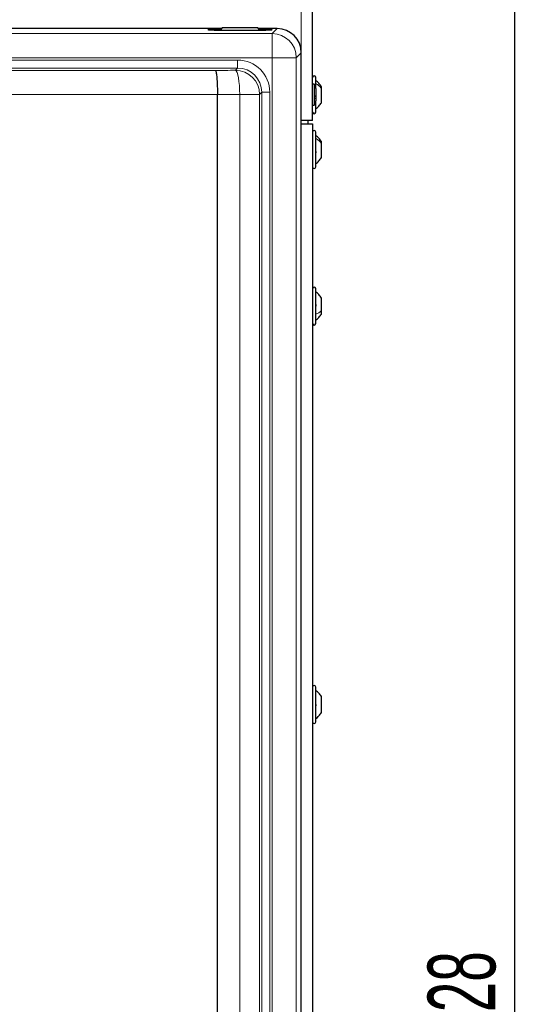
# Paper-space layout 'Blatt3' of a CAD drawing. Header units: millimetres. Extents: x 5 to 418, y 2 to 292.
# Tile 46 of 97: x 128 to 154, y 173 to 224. Entities that reach past the tile are written whole.
import ezdxf

# ---------------------------------------------------------------- set-up
doc = ezdxf.new("R2010")
doc.units = ezdxf.units.MM
doc.layers.add('SLD-0', color=7, linetype='Continuous')
doc.styles.add('SLDTEXTSTYLE0', font='TXT', dxfattribs={"width": 0.605})
doc.dimstyles.new('SLDDIMSTYLE2', dxfattribs={"dimtxt": 3.5, "dimasz": 3.302, "dimexe": 0, "dimexo": 0.0625, "dimgap": 0.875, "dimtad": 1, "dimdec": 0, "dimlfac": 6, "dimrnd": 1e-09, "dimzin": 12, "dimdsep": 46, "dimtxsty": 'SLDTEXTSTYLE0', "dimsah": 1, "dimcen": 0.09, "dimadec": 0, "dimazin": 3, "dimtfac": 1, "dimtofl": 0, "dimtmove": 0, "dimatfit": 3, "dimfxl": 1, "dimfrac": 2, "dimtolj": 1, "dimtzin": 12, "dimarcsym": 0})

# ---------------------------------------------------------------- blocks, each defined once
blk = doc.blocks.new('_D_13')
at = {"layer": 'SLD-0', "color": 7}
for p, q in [((140.596, 260.94), (154.472, 260.94)), ((153.472, 89.543), (153.472, 260.94)), ((131.918, 89.543), (154.472, 89.543))]:
    blk.add_line(p, q, dxfattribs=at)
for points in [[(153.472, 260.94), (152.964, 257.638), (153.98, 257.638)], [(153.472, 89.543), (153.98, 92.845), (152.964, 92.845)]]:
    blk.add_solid(points, dxfattribs=at)
at = {"layer": 'SLD-0', "color": 7, "insert": (148.96, 169.894), "char_height": 3.5, "attachment_point": 1, "rotation": 90, "style": 'SLDTEXTSTYLE0'}
blk.add_mtext('1028', dxfattribs=at)

psp = doc.layouts.new('Blatt3')

# ---------------------------------------------------------------- linework, layer by layer
at = {"color": 7, "linetype": 'Continuous', "lineweight": 18}
for p, q in [((142.4295, 219.1063), (142.4295, 250.3563)), ((137.9295, 223.7821), (137.9295, 223.817)), ((140.5962, 223.7821), (140.5962, 223.817)), ((140.9236, 223.5987), (141.1812, 223.8563)), ((116.4974, 223.5987), (140.9236, 223.5987)), ((140.9236, 222.3504), (140.9236, 223.5987)), ((140.9236, 222.3504), (62.2687, 222.3504)), ((140.9236, 222.3504), (142.1719, 222.3504)), ((140.9236, 136.3563), (140.9236, 222.3504)), ((142.4295, 222.608), (142.1719, 222.3504)), ((142.1719, 222.3504), (142.1719, 136.3563)), ((64.0536, 222.2299), (139.1387, 222.2299)), ((139.1387, 221.8138), (64.0536, 221.8138)), ((139.0266, 221.7017), (139.1387, 221.8138)), ((139.1387, 221.8138), (139.1387, 222.2299)), ((65.2017, 221.6922), (137.9906, 221.6922)), ((138.0962, 220.4439), (65.0962, 220.4439)), ((139.25, 143.2523), (139.25, 220.4535)), ((140.2749, 220.4535), (139.25, 220.4535)), ((140.387, 220.5655), (140.2749, 220.4535)), ((140.2749, 220.4535), (140.2749, 143.2523)), ((140.387, 143.1452), (140.387, 220.5655)), ((140.387, 220.5655), (140.8031, 220.5655)), ((140.8031, 220.5655), (140.8031, 143.1452)), ((142.4295, 158.9397), (142.4295, 218.9397))]:
    psp.add_line(p, q, dxfattribs=at)
at = {"color": 7, "linetype": 'Continuous', "lineweight": 25}
for p, q in [((143.0128, 219.1063), (143.0128, 250.3563)), ((138.3128, 223.8563), (120.4295, 223.8563)), ((138.2735, 223.817), (137.9295, 223.817)), ((138.3462, 223.8897), (138.2386, 223.7821)), ((140.1795, 223.8897), (138.3462, 223.8897)), ((140.2871, 223.7821), (140.1795, 223.8897)), ((141.1812, 223.8563), (140.2128, 223.8563)), ((140.5962, 223.817), (140.2521, 223.817)), ((137.9295, 223.7821), (140.5962, 223.7821)), ((142.4295, 168.023), (142.4295, 222.608)), ((143.1795, 220.7639), (143.1795, 221.3397)), ((143.0962, 220.9838), (143.0128, 220.9838)), ((143.0962, 220.9838), (143.0962, 220.5636)), ((143.1795, 220.7634), (143.1795, 220.5134)), ((143.4712, 220.7657), (143.4712, 220.8522)), ((143.4712, 220.0272), (143.4712, 220.7657)), ((138.0962, 220.443), (138.0962, 220.4439)), ((138.0962, 143.0984), (138.0962, 220.443)), ((143.0962, 220.5636), (143.0962, 219.8955)), ((143.1795, 220.5134), (143.1795, 220.116)), ((143.0128, 219.8955), (143.0962, 219.8955)), ((143.1795, 219.5397), (143.1795, 220.116)), ((143.0128, 219.1063), (142.4295, 219.1063)), ((142.4295, 218.9397), (143.0128, 218.9397)), ((142.7628, 219.1063), (142.7628, 218.9397)), ((143.0128, 218.9397), (143.0128, 158.9397)), ((143.1795, 216.7063), (143.1795, 218.5063)), ((143.4712, 217.9283), (143.4712, 218.0188)), ((143.4712, 217.1938), (143.4712, 217.9283)), ((143.1795, 208.623), (143.1795, 210.423)), ((143.4712, 209.2833), (143.4712, 209.9355)), ((143.4712, 209.1105), (143.4712, 209.2833)), ((143.1795, 188.0397), (143.1795, 189.8397)), ((143.4712, 188.529), (143.4712, 189.3508)), ((143.4712, 188.5285), (143.4712, 188.529))]:
    psp.add_line(p, q, dxfattribs=at)
at = {"color": 7, "linetype": 'Continuous', "lineweight": 18, "flags": 128}
psp.add_lwpolyline([(139.0266, 221.7017), (139.0688, 221.6672), (139.1095, 221.5889), (139.1473, 221.4699), (139.1806, 221.3142), (139.2085, 221.1277), (139.2298, 220.9169), (139.2438, 220.6894), (139.25, 220.4535)], dxfattribs=at)
at = {"color": 7, "linetype": 'Continuous', "lineweight": 18}
for centre in [(140.9196, 222.3464), (139.0226, 220.4494)]:
    psp.add_arc(centre, 1.2523, 0.1836, 89.8164, dxfattribs=at)
at = {"color": 7, "linetype": 'Continuous', "lineweight": 25}
for centre, radius, start, end in [((143.0962, 221.3397), 0.0833, 0, 180), ((142.8462, 220.7634), 0.3333, 360, 41.40962), ((142.8462, 220.116), 0.3333, 318.59038, 0), ((143.0962, 219.5397), 0.0833, 180, 360), ((143.0962, 218.5063), 0.0833, 0, 180), ((143.0962, 216.7063), 0.0833, 180, 360), ((143.0962, 210.423), 0.0833, 0, 180), ((143.0962, 208.623), 0.0833, 180, 360), ((143.0962, 189.8397), 0.0833, 0, 180), ((143.0962, 188.0397), 0.0833, 180, 360)]:
    psp.add_arc(centre, radius, start, end, dxfattribs=at)
for centre, major_axis, ratio, start_param, end_param in [((137.9295, 223.7996), (0.3333, 0), 0.0524078, 1.5707963, 4.712389), ((140.5962, 223.7996), (0.3333, 0), 0.0524078, 4.712389, 7.8539816), ((141.1778, 222.6046), (0.8863, 0.8863), 0.9972647, 5.4991567, 7.0672139)]:
    psp.add_ellipse(centre, major_axis=major_axis, ratio=ratio, start_param=start_param, end_param=end_param, dxfattribs=at)
at = {"color": 7, "linetype": 'Continuous', "lineweight": 18}
for centre, major_axis, ratio, start_param, end_param in [((139.1341, 220.5609), (-1.1817, -1.1817), 0.9972647, 2.357564, 3.9256213), ((139.1341, 220.5609), (0.8879, 0.8879), 0.9954519, 5.4991567, 7.0672139), ((121.3827, 226.7937), (98.75, 0), 0.0524078, 4.8813738, 4.8920263), ((121.3827, 225.5455), (100, 0), 0.0517527, 4.8803118, 4.8920263)]:
    psp.add_ellipse(centre, major_axis=major_axis, ratio=ratio, start_param=start_param, end_param=end_param, dxfattribs=at)
at = {"color": 7, "linetype": 'Continuous', "lineweight": 25}
for points, knots in [([(137.9906, 221.6922), (137.9908, 221.6921), (137.9969, 221.6882), (138.0148, 221.6583), (138.0432, 221.5224), (138.0711, 221.2379), (138.0908, 220.8646), (138.0944, 220.5841), (138.0962, 220.4439)], [0, 0, 0, 0, 0.0037153, 0.1138665, 0.3361641, 0.5577007, 0.7788433, 1, 1, 1, 1]), ([(143.4712, 220.8522), (143.4317, 220.914), (143.3529, 221.0377), (143.2373, 221.1279), (143.1795, 221.173)], [0, 0, 0, 0, 0.5, 1, 1, 1, 1]), ([(143.151, 220.3872), (143.1549, 220.382), (143.1627, 220.3717), (143.1719, 220.3492), (143.178, 220.3236), (143.1802, 220.2974), (143.178, 220.2747), (143.1719, 220.2588), (143.1627, 220.2505), (143.1549, 220.2515), (143.151, 220.2521)], [0, 0, 0, 0, 0.1252207, 0.2494814, 0.3743239, 0.4990613, 0.6238954, 0.7493873, 0.8744403, 1, 1, 1, 1]), ([(143.1795, 219.7063), (143.2373, 219.7514), (143.3529, 219.8417), (143.4317, 219.9653), (143.4712, 220.0272)], [0, 0, 0, 0, 0.5, 1, 1, 1, 1]), ([(143.4712, 218.0188), (143.4317, 218.0807), (143.3529, 218.2043), (143.2373, 218.2945), (143.1795, 218.3397)], [0, 0, 0, 0, 0.5, 1, 1, 1, 1]), ([(143.4426, 217.931), (143.4465, 217.9379), (143.4541, 217.9516), (143.4611, 217.9642), (143.4631, 217.9673), (143.4632, 217.9674)], [0, 0, 0, 0, 0.4939134, 0.9883772, 1, 1, 1, 1]), ([(143.151, 217.559), (143.1549, 217.5539), (143.1627, 217.5438), (143.1719, 217.5215), (143.178, 217.4959), (143.1802, 217.4696), (143.178, 217.4467), (143.1719, 217.4305), (143.1627, 217.4218), (143.1549, 217.4226), (143.151, 217.423)], [0, 0, 0, 0, 0.12522067, 0.24948138, 0.37432391, 0.49906134, 0.62389537, 0.74938732, 0.87444029, 1, 1, 1, 1]), ([(143.1795, 216.873), (143.2373, 216.9181), (143.3529, 217.0083), (143.4317, 217.132), (143.4712, 217.1938)], [0, 0, 0, 0, 0.5, 1, 1, 1, 1]), ([(143.4712, 209.9355), (143.4317, 209.9973), (143.3529, 210.121), (143.2373, 210.2112), (143.1795, 210.2563)], [0, 0, 0, 0, 0.4999999, 1, 1, 1, 1]), ([(143.151, 209.6262), (143.1549, 209.6244), (143.1627, 209.6209), (143.1719, 209.6062), (143.178, 209.5852), (143.1802, 209.5595), (143.178, 209.5327), (143.1719, 209.5091), (143.1627, 209.4906), (143.1549, 209.4841), (143.151, 209.4809)], [0, 0, 0, 0, 0.1251933, 0.2494385, 0.3742794, 0.4990244, 0.6238686, 0.7493688, 0.8744304, 1, 1, 1, 1]), ([(143.1795, 208.7897), (143.2373, 208.8348), (143.3529, 208.925), (143.4317, 209.0487), (143.4712, 209.1105)], [0, 0, 0, 0, 0.5000001, 1, 1, 1, 1]), ([(143.413, 209.2488), (143.4131, 209.2487), (143.4139, 209.2467), (143.4225, 209.2341), (143.4346, 209.216), (143.4426, 209.204)], [0, 0, 0, 0, 0.0132513, 0.3432726, 1, 1, 1, 1]), ([(143.4712, 189.3508), (143.4317, 189.4125), (143.3529, 189.5357), (143.2373, 189.6257), (143.1795, 189.6706)], [0, 0, 0, 0, 0.5, 1, 1, 1, 1]), ([(143.151, 188.9822), (143.1549, 188.979), (143.1627, 188.9726), (143.1719, 188.9542), (143.178, 188.9307), (143.1802, 188.9041), (143.178, 188.8782), (143.1719, 188.8571), (143.1627, 188.8422), (143.1549, 188.8387), (143.151, 188.8369)], [0, 0, 0, 0, 0.1252217, 0.2494831, 0.3743256, 0.4990628, 0.6238964, 0.749388, 0.8744406, 1, 1, 1, 1]), ([(143.1795, 188.2087), (143.2373, 188.2537), (143.3529, 188.3436), (143.4317, 188.4669), (143.4712, 188.5285)], [0, 0, 0, 0, 0.5, 1, 1, 1, 1])]:
    psp.add_open_spline(points, degree=3, knots=knots, dxfattribs=at)
at = {"color": 7, "linetype": 'Continuous', "lineweight": 18}
for points in [[(143.1795, 221.0194), (143.2373, 220.9837), (143.3529, 220.9124), (143.4317, 220.8146), (143.4712, 220.7657)], [(143.1795, 218.1788), (143.2373, 218.1436), (143.3529, 218.0731), (143.4317, 217.9766), (143.4712, 217.9283)], [(143.1795, 209.0969), (143.2373, 209.1231), (143.3529, 209.1755), (143.4317, 209.2474), (143.4712, 209.2833)], [(143.1795, 188.2097), (143.2373, 188.2546), (143.3529, 188.3444), (143.4317, 188.4675), (143.4712, 188.529)]]:
    psp.add_open_spline(points, degree=3, dxfattribs=at)

# ---------------------------------------------------------------- dimensions: what is measured, and where the dimension line sits
at = {"layer": 'SLD-0', "color": 7}
dim = psp.add_linear_dim(base=(153.4718, 260.9397), p1=(131.918, 89.5425), p2=(140.5962, 260.9397), angle=90, dimstyle='SLDDIMSTYLE2', dxfattribs=at)
dim.commit()
dim.dimension.update_dxf_attribs({"geometry": '_D_13', "text_midpoint": (153.4718, 175.2411), "dimtype": 160})

doc.saveas('drawing.dxf')
